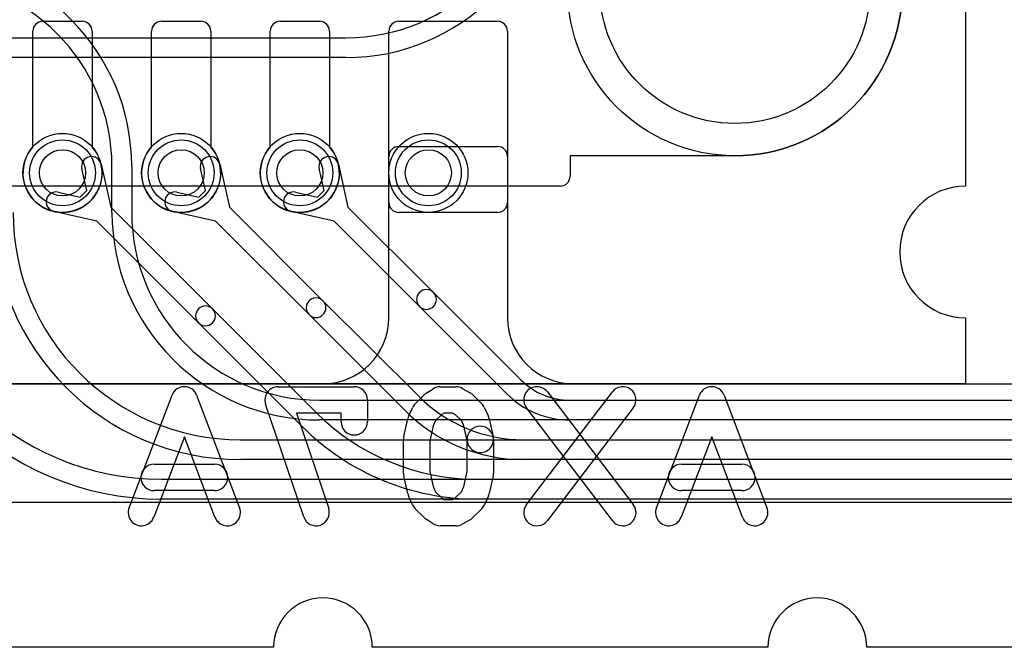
# Model space of a CAD drawing. Extents: x 0 to 29, y 0 to 17.
# Tile 5 of 9: x 17.3 to 24.8, y 0 to 4.8. Entities that reach past the tile are written whole.
import ezdxf

# ---------------------------------------------------------------- set-up
doc = ezdxf.new("R2010")
doc.units = 0
for name, color, linetype in [('Hole', 1, 'CONTINUOUS'), ('L1', 3, 'CONTINUOUS'), ('L2', 3, 'CONTINUOUS'), ('L3', 3, 'CONTINUOUS'), ('L4', 3, 'CONTINUOUS'), ('Outline', 7, 'CONTINUOUS'), ('PartsArea-A', 111, 'CONTINUOUS'), ('PartsArea-B', 111, 'CONTINUOUS'), ('PartsSilk-B', 221, 'CONTINUOUS'), ('Resist-A', 2, 'CONTINUOUS'), ('Resist-B', 2, 'CONTINUOUS'), ('Silk-B', 140, 'CONTINUOUS')]:
    doc.layers.add(name, color=color, linetype=linetype)

msp = doc.modelspace()

# ---------------------------------------------------------------- linework, layer by layer
at = {"layer": 'Hole'}
for centre, radius in [((22.75, 5), 1.025), ((17.65, 3.6), 0.175), ((18.55, 3.6), 0.175), ((19.45, 3.6), 0.175), ((20.425, 3.6), 0.175)]:
    msp.add_circle(centre, radius, dxfattribs=at)
at = {"layer": 'L1'}
for p, q in [((17.5, 4.75), (17.8, 4.75)), ((18.4, 4.75), (18.7, 4.75)), ((19.3, 4.75), (19.6, 4.75)), ((20.2, 4.75), (20.95, 4.75)), ((17.425, 3.79843), (17.425, 4.675)), ((17.875, 4.675), (17.875, 3.79843)), ((18.325, 3.79843), (18.325, 4.675)), ((18.775, 4.675), (18.775, 3.79843)), ((19.225, 3.79843), (19.225, 4.675)), ((19.675, 4.675), (19.675, 3.79843)), ((20.125, 3.375), (20.125, 4.675)), ((21.025, 4.675), (21.025, 3.375)), ((20.19997, 3.8), (20.95003, 3.8)), ((20.125, 2.5), (20.125, 3.72503)), ((21.025, 3.72503), (21.025, 2.5)), ((20.95, 3.3), (20.2, 3.3)), ((2.5, 2), (19.625, 2)), ((21.525, 2), (26.5, 2)), ((27.4, 1.1), (1.6, 1.1))]:
    msp.add_line(p, q, dxfattribs=at)
for centre in [(17.65, 3.6), (18.55, 3.6), (19.45, 3.6), (20.425, 3.6)]:
    msp.add_circle(centre, 0.3, dxfattribs=at)
for centre, radius, start, end in [((17.5, 4.675), 0.075, 90, 180), ((17.8, 4.675), 0.075, 0, 90), ((18.4, 4.675), 0.075, 90, 180), ((18.7, 4.675), 0.075, 0, 90), ((19.3, 4.675), 0.075, 90, 180), ((19.6, 4.675), 0.075, 0, 90), ((20.2, 4.675), 0.075, 90, 180), ((20.95, 4.675), 0.075, 0, 90), ((17.65, 3.6), 0.3, 138.590571, 41.409429), ((18.55, 3.6), 0.3, 138.590571, 41.409429), ((19.45, 3.6), 0.3, 138.590571, 41.409429), ((20.19997, 3.72503), 0.07497, 90, 180), ((20.95003, 3.72503), 0.07497, 0, 90), ((20.2, 3.375), 0.075, 180, -90), ((20.95, 3.375), 0.075, -90, 0), ((19.625, 2.5), 0.5, -90, 0), ((21.525, 2.5), 0.5, 180, -90)]:
    msp.add_arc(centre, radius, start, end, dxfattribs=at)
at = {"layer": 'L2'}
for p, q in [((10.91991, 4.62494), (19.8, 4.62494)), ((19.8, 4.47494), (10.91991, 4.47494)), ((17.94277, 3.66547), (18.01542, 3.34064)), ((18.84277, 3.66547), (18.91542, 3.34064)), ((19.74277, 3.66547), (19.81542, 3.34064)), ((17.83371, 3.46588), (17.79639, 3.63273)), ((18.73371, 3.46588), (18.69639, 3.63273)), ((19.63371, 3.46588), (19.59639, 3.63273)), ((17.61727, 3.45361), (17.78412, 3.41629)), ((17.78412, 3.41629), (17.83371, 3.46588)), ((18.51727, 3.45361), (18.68412, 3.41629)), ((18.68412, 3.41629), (18.73371, 3.46588)), ((19.41727, 3.45361), (19.58412, 3.41629)), ((19.58412, 3.41629), (19.63371, 3.46588)), ((17.90935, 3.23458), (17.58453, 3.30723)), ((18.01542, 3.34064), (18.78791, 2.56814)), ((18.80935, 3.23458), (18.48453, 3.30723)), ((18.91542, 3.34064), (19.62578, 2.63027)), ((19.70936, 3.23458), (19.38453, 3.30723)), ((19.81542, 3.34064), (20.46365, 2.69241)), ((18.68185, 2.46208), (17.90935, 3.23458)), ((19.51972, 2.52421), (18.80935, 3.23458)), ((20.35759, 2.58635), (19.70936, 3.23458)), ((20.46365, 2.69241), (21.12729, 2.02877)), ((19.62578, 2.63027), (20.35156, 1.9045)), ((18.78791, 2.56814), (19.57583, 1.78024)), ((21.02123, 1.92271), (20.35759, 2.58635)), ((20.24549, 1.79843), (19.51972, 2.52421)), ((19.46976, 1.67417), (18.68185, 2.46208)), ((21.49853, 1.875), (26.6, 1.875)), ((26.6, 1.725), (21.49853, 1.725)), ((21.14705, 1.575), (26.6, 1.575)), ((26.6, 1.425), (21.14705, 1.425)), ((20.79558, 1.275), (26.6, 1.275)), ((26.6, 1.125), (20.79558, 1.125))]:
    msp.add_line(p, q, dxfattribs=at)
for centre in [(17.65, 3.6), (18.55, 3.6), (19.45, 3.6)]:
    msp.add_circle(centre, 0.3, dxfattribs=at)
for centre, radius, start, end in [((19.8, 6.04994), 1.425, -90, 0), ((19.8, 6.04994), 1.575, -90, 0), ((17.86958, 3.6491), 0.075, 12.607528, -167.393385), ((18.76958, 3.6491), 0.075, 12.607528, -167.393385), ((19.66958, 3.6491), 0.075, 12.607528, -167.393385), ((17.6009, 3.38042), 0.075, 77.392472, -102.606615), ((18.5009, 3.38042), 0.075, 77.392472, -102.606615), ((19.4009, 3.38042), 0.075, 77.392472, -102.606615), ((20.41062, 2.63938), 0.075, 45, -135), ((20.41062, 2.63938), 0.075, -135, 45), ((19.57275, 2.57724), 0.075, 45, -134.999605), ((19.57275, 2.57724), 0.075, -135, 44.99972), ((18.73488, 2.51511), 0.075, 45, -135), ((18.73488, 2.51511), 0.075, -135, 44.999736), ((21.49853, 2.4), 0.525, -135.000772, -90), ((21.14705, 2.7), 1.125, -134.999662, -90), ((21.49853, 2.4), 0.675, -135.0006, -90), ((21.14705, 2.7), 1.275, -134.999682, -90), ((20.79558, 3), 1.725, -134.999765, -90), ((20.79558, 3), 1.875, -134.999784, -90)]:
    msp.add_arc(centre, radius, start, end, dxfattribs=at)
at = {"layer": 'L3'}
for p, q in [((18.025, 3.3), (18.025, 3.65002)), ((18.175, 3.65002), (18.175, 3.3)), ((19.6, 1.875), (26.6, 1.875)), ((26.6, 1.725), (19.6, 1.725)), ((19, 1.575), (26.6, 1.575)), ((26.6, 1.425), (19, 1.425)), ((18.4, 1.275), (26.6, 1.275)), ((26.6, 1.125), (18.4, 1.125))]:
    msp.add_line(p, q, dxfattribs=at)
for centre, radius, start, end in [((16.6, 3.65002), 1.575, 0, 90), ((16.6, 3.65002), 1.425, 0, 90), ((18.4, 3.3), 2.175, 180, -90), ((18.4, 3.3), 2.025, 180, -90), ((19, 3.3), 1.875, 180, -90), ((19, 3.3), 1.725, 180, -90), ((19.6, 3.3), 1.575, 180, -90), ((19.6, 3.3), 1.425, 180, -90)]:
    msp.add_arc(centre, radius, start, end, dxfattribs=at)
at = {"layer": 'L4'}
for p, q in [((17.5, 4.75), (17.8, 4.75)), ((18.4, 4.75), (18.7, 4.75)), ((19.3, 4.75), (19.6, 4.75)), ((20.2, 4.75), (20.95, 4.75)), ((17.425, 3.79843), (17.425, 4.675)), ((17.875, 4.675), (17.875, 3.79843)), ((18.325, 3.79843), (18.325, 4.675)), ((18.775, 4.675), (18.775, 3.79843)), ((19.225, 3.79843), (19.225, 4.675)), ((19.675, 4.675), (19.675, 3.79843)), ((20.125, 3.375), (20.125, 4.675)), ((21.025, 4.675), (21.025, 3.375)), ((20.95, 3.3), (20.2, 3.3)), ((9.375, 2), (26.5, 2)), ((27.4, 1.1), (1.6, 1.1))]:
    msp.add_line(p, q, dxfattribs=at)
for centre in [(17.65, 3.6), (18.55, 3.6), (19.45, 3.6), (20.425, 3.6)]:
    msp.add_circle(centre, 0.3, dxfattribs=at)
for centre, radius, start, end in [((17.5, 4.675), 0.075, 90, 180), ((17.8, 4.675), 0.075, 0, 90), ((18.4, 4.675), 0.075, 90, 180), ((18.7, 4.675), 0.075, 0, 90), ((19.3, 4.675), 0.075, 90, 180), ((19.6, 4.675), 0.075, 0, 90), ((20.2, 4.675), 0.075, 90, 180), ((20.95, 4.675), 0.075, 0, 90), ((17.65, 3.6), 0.3, 138.590571, 41.409429), ((18.55, 3.6), 0.3, 138.590571, 41.409429), ((19.45, 3.6), 0.3, 138.590571, 41.409429), ((20.2, 3.375), 0.075, 180, -90), ((20.95, 3.375), 0.075, -90, 0)]:
    msp.add_arc(centre, radius, start, end, dxfattribs=at)
at = {"layer": 'Outline'}
for p, q in [((19.25, 0), (10.65, 0)), ((23, 0), (20, 0)), ((28, 0), (23.75, 0))]:
    msp.add_line(p, q, dxfattribs=at)
for centre in [(19.625, 0), (23.375, 0)]:
    msp.add_arc(centre, 0.375, 0, 180, dxfattribs=at)
at = {"layer": 'PartsArea-A'}
for p, q in [((24.5, 6.5), (24.5, 3.5)), ((24.5, 2.5), (24.5, 2)), ((24.5, 2), (4.5, 2))]:
    msp.add_line(p, q, dxfattribs=at)
msp.add_arc((24.5, 3), 0.5, 90, -90, dxfattribs=at)
at = {"layer": 'PartsArea-B'}
for p, q in [((24.5, 6.5), (24.5, 3.5)), ((24.5, 2.5), (24.5, 2)), ((24.5, 2), (4.5, 2))]:
    msp.add_line(p, q, dxfattribs=at)
msp.add_arc((24.5, 3), 0.5, 90, -90, dxfattribs=at)
at = {"layer": 'PartsSilk-B'}
for p, q in [((19.28519, 1.97778), (19.86296, 1.97778)), ((20.40888, 1.92855), (20.46073, 1.96189)), ((20.51481, 1.97778), (20.63333, 1.97778)), ((20.68236, 1.96493), (20.74162, 1.93159)), ((18.1547, 1.05782), (18.48062, 1.91338)), ((18.66752, 1.91338), (18.99345, 1.05782)), ((19.96296, 1.87778), (19.96296, 1.71111)), ((20.32559, 1.84849), (20.39225, 1.91515)), ((20.7633, 1.91516), (20.82997, 1.8485)), ((21.16861, 1.08282), (21.82046, 1.93838)), ((21.32769, 1.93838), (21.97954, 1.08282)), ((22.1547, 1.05782), (22.48062, 1.91338)), ((22.66752, 1.91338), (22.99345, 1.05782)), ((19.47933, 0.99023), (19.19045, 1.84579)), ((20.27529, 1.75172), (20.30492, 1.81839)), ((20.85064, 1.81839), (20.88027, 1.75172)), ((21.82046, 0.96162), (21.16861, 1.81718)), ((21.97954, 1.81718), (21.32769, 0.96162)), ((19.76296, 1.77778), (19.4245, 1.77778)), ((19.4245, 1.77778), (19.66881, 1.05421)), ((19.76296, 1.71111), (19.76296, 1.77778)), ((20.23942, 1.59947), (20.26905, 1.7328)), ((20.48014, 1.7202), (20.46212, 1.67964)), ((20.52608, 1.76614), (20.48014, 1.7202)), ((20.54419, 1.77778), (20.52608, 1.76614)), ((20.60713, 1.77778), (20.54419, 1.77778)), ((20.63159, 1.76402), (20.60713, 1.77778)), ((20.67542, 1.7202), (20.63159, 1.76402)), ((20.69344, 1.67964), (20.67542, 1.7202)), ((20.88651, 1.7328), (20.91614, 1.59947)), ((20.46212, 1.67964), (20.43704, 1.5668)), ((20.7209, 1.55609), (20.69344, 1.67964)), ((18.57407, 1.59688), (18.3416, 0.98662)), ((18.80655, 0.98662), (18.57407, 1.59688)), ((20.23704, 1.32222), (20.23704, 1.57778)), ((20.71852, 1.3332), (20.71852, 1.57778)), ((20.91852, 1.57778), (20.91852, 1.32222)), ((22.57407, 1.59688), (22.3416, 0.98662)), ((22.80655, 0.98662), (22.57407, 1.59688)), ((20.43704, 1.5668), (20.43704, 1.3332)), ((18.34444, 1.38889), (18.8037, 1.38889)), ((22.34444, 1.38889), (22.8037, 1.38889)), ((20.26905, 1.1672), (20.23942, 1.30053)), ((20.43704, 1.3332), (20.46212, 1.22036)), ((20.69344, 1.22036), (20.71852, 1.3332)), ((20.91614, 1.30053), (20.88651, 1.1672)), ((20.46212, 1.22036), (20.48014, 1.1798)), ((20.67542, 1.1798), (20.69344, 1.22036)), ((18.8037, 1.18889), (18.34444, 1.18889)), ((20.30492, 1.08161), (20.27529, 1.14828)), ((20.48014, 1.1798), (20.52608, 1.13386)), ((20.52608, 1.13386), (20.54419, 1.12222)), ((20.54419, 1.12222), (20.60713, 1.12222)), ((20.60713, 1.12222), (20.63159, 1.13598)), ((20.63159, 1.13598), (20.67542, 1.1798)), ((20.88027, 1.14828), (20.85064, 1.08161)), ((22.8037, 1.18889), (22.34444, 1.18889)), ((20.39225, 0.98485), (20.32559, 1.05151)), ((20.82997, 1.0515), (20.7633, 0.98484)), ((20.46073, 0.93811), (20.40888, 0.97145)), ((20.63333, 0.92222), (20.51481, 0.92222)), ((20.74162, 0.96841), (20.68236, 0.93507))]:
    msp.add_line(p, q, dxfattribs=at)
for centre, start, end in [((18.57407, 1.87778), 20.854458, 159.145542), ((19.28519, 1.87778), 90, -161.342182), ((19.86296, 1.87778), 0, 90), ((20.51481, 1.87778), 90, 122.741369), ((20.63333, 1.87778), 60.638189, 90), ((21.24815, 1.87778), 37.30308, -142.696274), ((21.9, 1.87778), -37.30308, 142.696274), ((22.57407, 1.87778), 20.854458, 159.145542), ((20.46296, 1.84444), 122.739702, 135), ((20.69259, 1.84444), 45.004051, 60.637656), ((20.3963, 1.77778), 135, 156.038308), ((20.75926, 1.77778), 23.960744, 45.004297), ((20.36667, 1.71111), 156.039256, 167.470737), ((20.78889, 1.71111), 12.526943, 23.961692), ((19.86296, 1.71111), 180, 0), ((20.81852, 1.57778), 0, 180), ((20.33704, 1.57778), 167.473057, 180), ((20.81852, 1.57778), -167.473057, 12.529263), ((18.34444, 1.28889), 90, -90), ((18.8037, 1.28889), -90, 90), ((22.34444, 1.28889), 90, -90), ((22.8037, 1.28889), -90, 90), ((20.33704, 1.32222), 180, -167.470737), ((20.81852, 1.32222), -12.526943, 0), ((20.36667, 1.18889), -167.473057, -156.038308), ((20.78889, 1.18889), -23.960744, -12.529263), ((18.24815, 1.02222), 159.145542, -20.854012), ((18.9, 1.02222), -159.145542, 20.854597), ((19.57407, 1.02222), -161.342182, 18.657264), ((20.3963, 1.12222), -156.039256, -135), ((20.75926, 1.12222), -45.004051, -23.961692), ((21.24815, 1.02222), 142.69692, -37.303726), ((21.9, 1.02222), -142.69692, 37.303726), ((22.24815, 1.02222), 159.145542, -20.854012), ((22.9, 1.02222), -159.145542, 20.854597), ((20.46296, 1.05556), -135, -122.741369), ((20.69259, 1.05556), -60.638189, -45.004297), ((20.51481, 1.02222), -122.739702, -90), ((20.63333, 1.02222), -90, -60.637656)]:
    msp.add_arc(centre, 0.1, start, end, dxfattribs=at)
at = {"layer": 'Resist-A'}
for p, q in [((22.75, 3.73), (21.5, 3.73)), ((21.5, 3.73), (21.5, 3.575)), ((21.425, 3.5), (7.575, 3.5))]:
    msp.add_line(p, q, dxfattribs=at)
for centre, radius in [((22.75, 5), 1.27), ((17.65, 3.6), 0.25), ((18.55, 3.6), 0.25), ((19.45, 3.6), 0.25), ((20.425, 3.6), 0.25)]:
    msp.add_circle(centre, radius, dxfattribs=at)
for centre, radius, end in [((22.75, 5), 1.27, 90), ((21.425, 3.575), 0.075, 0)]:
    msp.add_arc(centre, radius, -90, end, dxfattribs=at)
at = {"layer": 'Resist-B'}
for p, q in [((22.75, 3.73), (21.5, 3.73)), ((21.5, 3.73), (21.5, 3.575)), ((21.425, 3.5), (7.575, 3.5))]:
    msp.add_line(p, q, dxfattribs=at)
for centre, radius in [((22.75, 5), 1.27), ((17.65, 3.6), 0.25), ((18.55, 3.6), 0.25), ((19.45, 3.6), 0.25), ((20.425, 3.6), 0.25)]:
    msp.add_circle(centre, radius, dxfattribs=at)
for centre, radius, end in [((22.75, 5), 1.27, 90), ((21.425, 3.575), 0.075, 0)]:
    msp.add_arc(centre, radius, -90, end, dxfattribs=at)
at = {"layer": 'Silk-B'}
for p, q in [((19.28519, 1.97778), (19.86296, 1.97778)), ((20.40888, 1.92855), (20.46073, 1.96189)), ((20.51481, 1.97778), (20.63333, 1.97778)), ((20.68236, 1.96493), (20.74162, 1.93159)), ((18.1547, 1.05782), (18.48062, 1.91338)), ((18.66752, 1.91338), (18.99345, 1.05782)), ((19.96296, 1.87778), (19.96296, 1.71111)), ((20.32559, 1.84849), (20.39225, 1.91515)), ((20.7633, 1.91516), (20.82997, 1.8485)), ((21.16861, 1.08282), (21.82046, 1.93838)), ((21.32769, 1.93838), (21.97954, 1.08282)), ((22.1547, 1.05782), (22.48062, 1.91338)), ((22.66752, 1.91338), (22.99345, 1.05782)), ((19.47933, 0.99023), (19.19045, 1.84579)), ((20.27529, 1.75172), (20.30492, 1.81839)), ((20.85064, 1.81839), (20.88027, 1.75172)), ((21.82046, 0.96162), (21.16861, 1.81718)), ((21.97954, 1.81718), (21.32769, 0.96162)), ((19.76296, 1.77778), (19.4245, 1.77778)), ((19.4245, 1.77778), (19.66881, 1.05421)), ((19.76296, 1.71111), (19.76296, 1.77778)), ((20.23942, 1.59947), (20.26905, 1.7328)), ((20.48014, 1.7202), (20.46212, 1.67964)), ((20.52608, 1.76614), (20.48014, 1.7202)), ((20.54419, 1.77778), (20.52608, 1.76614)), ((20.60713, 1.77778), (20.54419, 1.77778)), ((20.63159, 1.76402), (20.60713, 1.77778)), ((20.67542, 1.7202), (20.63159, 1.76402)), ((20.69344, 1.67964), (20.67542, 1.7202)), ((20.88651, 1.7328), (20.91614, 1.59947)), ((20.46212, 1.67964), (20.43704, 1.5668)), ((20.7209, 1.55609), (20.69344, 1.67964)), ((18.57407, 1.59688), (18.3416, 0.98662)), ((18.80655, 0.98662), (18.57407, 1.59688)), ((20.23704, 1.32222), (20.23704, 1.57778)), ((20.71852, 1.3332), (20.71852, 1.57778)), ((20.91852, 1.57778), (20.91852, 1.32222)), ((22.57407, 1.59688), (22.3416, 0.98662)), ((22.80655, 0.98662), (22.57407, 1.59688)), ((20.43704, 1.5668), (20.43704, 1.3332)), ((18.34444, 1.38889), (18.8037, 1.38889)), ((22.34444, 1.38889), (22.8037, 1.38889)), ((20.26905, 1.1672), (20.23942, 1.30053)), ((20.43704, 1.3332), (20.46212, 1.22036)), ((20.69344, 1.22036), (20.71852, 1.3332)), ((20.91614, 1.30053), (20.88651, 1.1672)), ((20.46212, 1.22036), (20.48014, 1.1798)), ((20.67542, 1.1798), (20.69344, 1.22036)), ((18.8037, 1.18889), (18.34444, 1.18889)), ((20.30492, 1.08161), (20.27529, 1.14828)), ((20.48014, 1.1798), (20.52608, 1.13386)), ((20.52608, 1.13386), (20.54419, 1.12222)), ((20.54419, 1.12222), (20.60713, 1.12222)), ((20.60713, 1.12222), (20.63159, 1.13598)), ((20.63159, 1.13598), (20.67542, 1.1798)), ((20.88027, 1.14828), (20.85064, 1.08161)), ((22.8037, 1.18889), (22.34444, 1.18889)), ((20.39225, 0.98485), (20.32559, 1.05151)), ((20.82997, 1.0515), (20.7633, 0.98484)), ((20.46073, 0.93811), (20.40888, 0.97145)), ((20.63333, 0.92222), (20.51481, 0.92222)), ((20.74162, 0.96841), (20.68236, 0.93507))]:
    msp.add_line(p, q, dxfattribs=at)
for centre, start, end in [((18.57407, 1.87778), 20.854458, 159.145542), ((19.28519, 1.87778), 90, -161.342182), ((19.86296, 1.87778), 0, 90), ((20.51481, 1.87778), 90, 122.741369), ((20.63333, 1.87778), 60.638189, 90), ((21.24815, 1.87778), 37.30308, -142.696274), ((21.9, 1.87778), -37.30308, 142.696274), ((22.57407, 1.87778), 20.854458, 159.145542), ((20.46296, 1.84444), 122.739702, 135), ((20.69259, 1.84444), 45.004051, 60.637656), ((20.3963, 1.77778), 135, 156.038308), ((20.75926, 1.77778), 23.960744, 45.004297), ((20.36667, 1.71111), 156.039256, 167.470737), ((20.78889, 1.71111), 12.526943, 23.961692), ((19.86296, 1.71111), 180, 0), ((20.81852, 1.57778), 0, 180), ((20.33704, 1.57778), 167.473057, 180), ((20.81852, 1.57778), -167.473057, 12.529263), ((18.34444, 1.28889), 90, -90), ((18.8037, 1.28889), -90, 90), ((22.34444, 1.28889), 90, -90), ((22.8037, 1.28889), -90, 90), ((20.33704, 1.32222), 180, -167.470737), ((20.81852, 1.32222), -12.526943, 0), ((20.36667, 1.18889), -167.473057, -156.038308), ((20.78889, 1.18889), -23.960744, -12.529263), ((18.24815, 1.02222), 159.145542, -20.854012), ((18.9, 1.02222), -159.145542, 20.854597), ((19.57407, 1.02222), -161.342182, 18.657264), ((20.3963, 1.12222), -156.039256, -135), ((20.75926, 1.12222), -45.004051, -23.961692), ((21.24815, 1.02222), 142.69692, -37.303726), ((21.9, 1.02222), -142.69692, 37.303726), ((22.24815, 1.02222), 159.145542, -20.854012), ((22.9, 1.02222), -159.145542, 20.854597), ((20.46296, 1.05556), -135, -122.741369), ((20.69259, 1.05556), -60.638189, -45.004297), ((20.51481, 1.02222), -122.739702, -90), ((20.63333, 1.02222), -90, -60.637656)]:
    msp.add_arc(centre, 0.1, start, end, dxfattribs=at)

doc.saveas('drawing.dxf')
